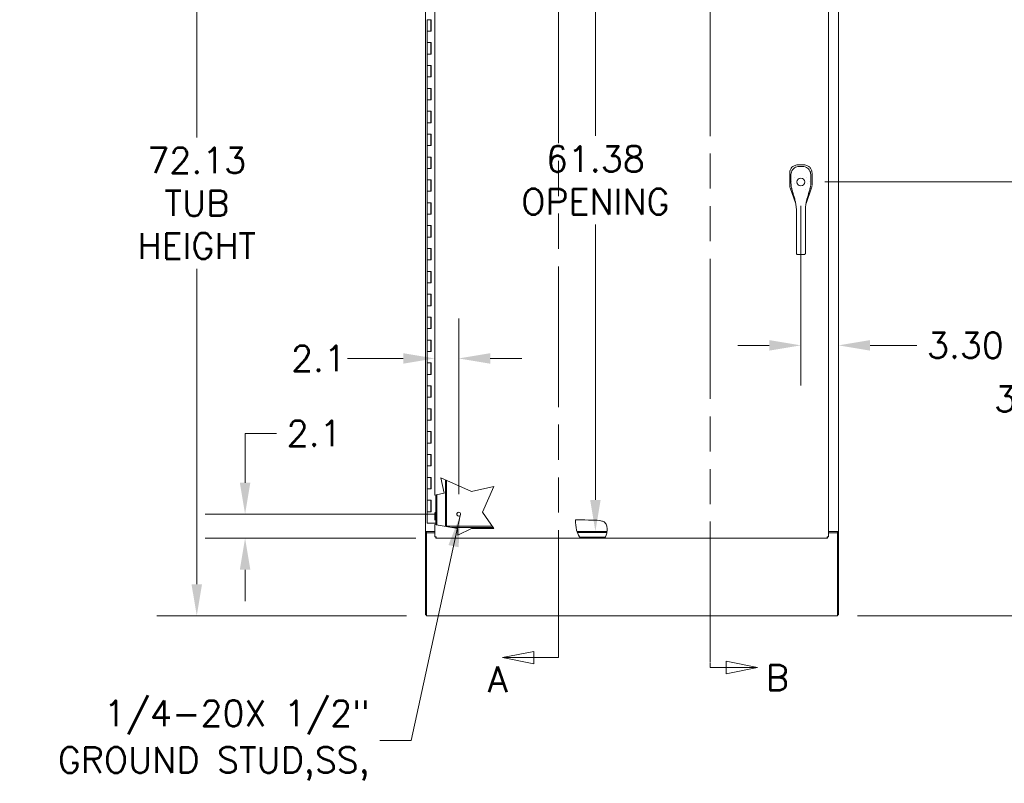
# Model space of a CAD drawing. Header units: inches. Extents: x 4 to 472, y 10 to 298.
# Tile 28 of 50: x 144 to 230, y 126 to 193. Entities that reach past the tile are written whole.
import ezdxf

# ---------------------------------------------------------------- set-up
doc = ezdxf.new("R2010")
doc.units = ezdxf.units.IN
doc.header["$LTSCALE"] = 28
doc.header["$MEASUREMENT"] = 0
doc.linetypes.add('DOUBLE_DASH_CHAIN', pattern=[1.2403, 0.6614, -0.0827, 0.1654, -0.0827, 0.1654, -0.0827])
for name, color, linetype, lineweight in [('Dimension (ANSI)', 7, 'Continuous', 5), ('Hatch (ANSI)', 7, 'Continuous', 5), ('Section Line (ANSI)', 7, 'DOUBLE_DASH_CHAIN', 5), ('Symbol (ANSI)', 7, 'Continuous', 5), ('Visible (ANSI)', 7, 'Continuous', 5)]:
    doc.layers.add(name, color=color, linetype=linetype, lineweight=lineweight)
doc.styles.add('ROMANS', font='romans.shx')
doc.dimstyles.new('Default (ANSI)', dxfattribs={"dimscale": 28, "dimtxt": 0.08, "dimasz": 0.098425, "dimexe": 0.125, "dimexo": 0.0625, "dimgap": 0.031496, "dimtad": 0, "dimtih": 1, "dimtoh": 1, "dimrnd": 1e-08, "dimzin": 0, "dimdsep": 46, "dimtxsty": 'ROMANS', "dimcen": 0.09, "dimdle": 0.393701, "dimclrd": 256, "dimclre": 256, "dimclrt": 256, "dimadec": 0, "dimazin": 0, "dimtfac": 1.25, "dimtofl": 0, "dimtmove": 0, "dimatfit": 3, "dimfxl": 0, "dimtolj": 1, "dimtzin": 0, "dimlwd": -1, "dimlwe": -1, "dimarcsym": 0})
doc.dimstyles.new('Default (ANSI)$7', dxfattribs={"dimscale": 28, "dimtxt": 0.08, "dimasz": 0.098425, "dimexe": 0.125, "dimexo": 0.0625, "dimgap": 0.031496, "dimtad": 0, "dimtih": 1, "dimtoh": 1, "dimrnd": 1e-08, "dimzin": 0, "dimdsep": 46, "dimtxsty": 'ROMANS', "dimcen": 0.09, "dimdle": 0.393701, "dimclrd": 256, "dimclre": 256, "dimclrt": 256, "dimadec": 0, "dimazin": 0, "dimtfac": 1.25, "dimtofl": 0, "dimtmove": 0, "dimatfit": 3, "dimfxl": 0, "dimtolj": 1, "dimtzin": 0, "dimlwd": -1, "dimlwe": -1, "dimarcsym": 0})

# ---------------------------------------------------------------- blocks, each defined once
blk = doc.blocks.new('2dTransSection0')
at = {"layer": 'Section Line (ANSI)', "linetype": 'Continuous'}
for p, q in [((6.7794, 7.7734), (6.6814, 7.7539)), ((6.7794, 7.7539), (6.6814, 7.7539)), ((6.6814, 7.7539), (6.7794, 7.7344)), ((6.7794, 7.7344), (6.7794, 7.7734)), ((6.8295, 7.7539), (6.7794, 7.7539)), ((6.8295, 7.7539), (6.8295, 7.738)), ((6.7525, 4.9057), (6.6545, 4.8862)), ((6.7525, 4.8667), (6.7525, 4.9057)), ((6.8295, 4.9021), (6.8295, 4.8862)), ((6.7525, 4.8862), (6.6545, 4.8862)), ((6.6545, 4.8862), (6.7525, 4.8667)), ((6.8295, 4.8862), (6.7525, 4.8862))]:
    blk.add_line(p, q, dxfattribs=at)
at = {"layer": 'Section Line (ANSI)', "linetype": 'DOUBLE_DASH_CHAIN', "ltscale": 0.023704}
blk.add_line((6.8295, 7.7539), (6.8295, 4.8862), dxfattribs=at)
at = {"layer": 'Section Line (ANSI)', "linetype": 'Continuous', "flags": 128}
for points in [[(6.7794, 7.7734), (6.6814, 7.7539)], [(6.7525, 4.9057), (6.6545, 4.8862)]]:
    blk.add_lwpolyline(points, dxfattribs=at)
at = {"layer": 'Section Line (ANSI)'}
for points in [[(6.7794, 7.7734), (6.6814, 7.7539), (6.7794, 7.7344), (6.7794, 7.7734)], [(6.7525, 4.9057), (6.6545, 4.8862), (6.7525, 4.8667), (6.7525, 4.9057)]]:
    blk.add_solid(points, dxfattribs=at)
at = {"layer": 'Section Line (ANSI)', "insert": (6.634, 7.7685), "char_height": 0.08, "attachment_point": 7, "line_spacing_factor": 2.283283, "style": 'ROMANS'}
blk.add_mtext('A', dxfattribs=at)
at = {"layer": 'Section Line (ANSI)', "insert": (6.6082, 4.7787), "char_height": 0.08, "attachment_point": 7, "style": 'ROMANS'}
blk.add_mtext('A', dxfattribs=at)
blk = doc.blocks.new('2dTransSection1')
at = {"layer": 'Section Line (ANSI)', "linetype": 'Continuous'}
for p, q in [((7.432, 7.7725), (7.334, 7.792)), ((7.334, 7.792), (7.334, 7.753)), ((7.3023, 7.7725), (7.3023, 7.7567)), ((7.3023, 7.7725), (7.334, 7.7725)), ((7.334, 7.7725), (7.432, 7.7725)), ((7.334, 7.753), (7.432, 7.7725)), ((7.3023, 4.8714), (7.3023, 4.8555)), ((7.4505, 4.8555), (7.3525, 4.875)), ((7.3525, 4.875), (7.3525, 4.836)), ((7.3023, 4.8555), (7.3525, 4.8555)), ((7.3525, 4.8555), (7.4505, 4.8555)), ((7.3525, 4.836), (7.4505, 4.8555))]:
    blk.add_line(p, q, dxfattribs=at)
at = {"layer": 'Section Line (ANSI)', "linetype": 'DOUBLE_DASH_CHAIN', "ltscale": 0.023627}
blk.add_line((7.3023, 7.7725), (7.3023, 4.8555), dxfattribs=at)
at = {"layer": 'Section Line (ANSI)', "linetype": 'Continuous', "flags": 128}
for points in [[(7.334, 7.753), (7.432, 7.7725)], [(7.3525, 4.836), (7.4505, 4.8555)]]:
    blk.add_lwpolyline(points, dxfattribs=at)
at = {"layer": 'Section Line (ANSI)'}
for points in [[(7.334, 7.753), (7.432, 7.7725), (7.334, 7.792), (7.334, 7.753)], [(7.3525, 4.836), (7.4505, 4.8555), (7.3525, 4.875), (7.3525, 4.836)]]:
    blk.add_solid(points, dxfattribs=at)
at = {"layer": 'Section Line (ANSI)', "char_height": 0.08, "attachment_point": 7, "style": 'ROMANS'}
for insert in [(7.3977, 7.7997), (7.4761, 4.7837)]:
    blk.add_mtext('B', dxfattribs=dict(at, insert=insert))
blk = doc.blocks.new('*D8')
at = {"layer": 'Defpoints', "color": 0}
for p in [(212.742, 178.387), (215.614, 140.474), (233.472, 140.474)]:
    blk.add_point(p, dxfattribs=at)
at = {"layer": 'Dimension (ANSI)'}
for p, q in [((214.492, 178.387), (236.972, 178.387)), ((233.472, 175.632), (233.472, 161.433)), ((233.472, 143.23), (233.472, 157.429)), ((217.364, 140.474), (236.972, 140.474))]:
    blk.add_line(p, q, dxfattribs=at)
for points in [[(233.012, 175.632), (233.931, 175.632), (233.472, 178.387)], [(233.012, 143.23), (233.931, 143.23), (233.472, 140.474)]]:
    blk.add_solid(points, dxfattribs=at)
at = {"layer": 'Dimension (ANSI)', "insert": (229.312, 160.551), "char_height": 2.24, "attachment_point": 1, "style": 'ROMANS'}
blk.add_mtext('\\A1;37.91', dxfattribs=at)
blk = doc.blocks.new('*D9')
at = {"layer": 'Defpoints', "color": 0}
for p in [(212.403, 178.049), (212.403, 164.108), (215.708, 147.849)]:
    blk.add_point(p, dxfattribs=at)
at = {"layer": 'Dimension (ANSI)'}
for p, q in [((212.403, 176.299), (212.403, 160.608)), ((209.647, 164.108), (206.891, 164.108)), ((218.464, 164.108), (222.553, 164.108))]:
    blk.add_line(p, q, dxfattribs=at)
for points in [[(209.647, 164.567), (209.647, 163.648), (212.403, 164.108)], [(218.464, 164.567), (218.464, 163.648), (215.708, 164.108)]]:
    blk.add_solid(points, dxfattribs=at)
at = {"layer": 'Dimension (ANSI)', "insert": (223.435, 165.228), "char_height": 2.24, "attachment_point": 1, "style": 'ROMANS'}
blk.add_mtext('\\A1;3.30', dxfattribs=at)
blk = doc.blocks.new('*D11')
at = {"layer": 'Defpoints', "color": 0}
for p in [(179.677, 212.599), (159.589, 140.474), (179.677, 140.474)]:
    blk.add_point(p, dxfattribs=at)
at = {"layer": 'Dimension (ANSI)'}
for p, q in [((177.927, 212.599), (156.089, 212.599)), ((159.589, 209.844), (159.589, 182.272)), ((159.589, 143.23), (159.589, 170.802)), ((177.927, 140.474), (156.089, 140.474))]:
    blk.add_line(p, q, dxfattribs=at)
for points in [[(159.129, 209.844), (160.048, 209.844), (159.589, 212.599)], [(159.129, 143.23), (160.048, 143.23), (159.589, 140.474)]]:
    blk.add_solid(points, dxfattribs=at)
at = {"layer": 'Dimension (ANSI)', "insert": (159.589, 176.537), "char_height": 2.24, "attachment_point": 5, "style": 'ROMANS'}
blk.add_mtext('\\A1;72.13\\PTUB\\PHEIGHT', dxfattribs=at)
blk = doc.blocks.new('*D27')
at = {"layer": 'Defpoints', "color": 0}
for p in [(182.49, 162.965), (182.49, 149.351), (180.396, 147.362)]:
    blk.add_point(p, dxfattribs=at)
at = {"layer": 'Dimension (ANSI)'}
for p, q in [((182.49, 151.101), (182.49, 166.465)), ((177.64, 162.965), (172.771, 162.965)), ((185.246, 162.965), (188.001, 162.965))]:
    blk.add_line(p, q, dxfattribs=at)
for points in [[(177.64, 163.425), (177.64, 162.506), (180.396, 162.965)], [(185.246, 163.425), (185.246, 162.506), (182.49, 162.965)]]:
    blk.add_solid(points, dxfattribs=at)
at = {"layer": 'Dimension (ANSI)', "insert": (167.836, 164.085), "char_height": 2.24, "attachment_point": 1, "style": 'ROMANS'}
blk.add_mtext('\\A1;2.1', dxfattribs=at)
blk = doc.blocks.new('*D28')
at = {"layer": 'Defpoints', "color": 0}
for p in [(182.321, 149.351), (163.813, 147.258), (180.501, 147.258)]:
    blk.add_point(p, dxfattribs=at)
at = {"layer": 'Dimension (ANSI)'}
for p, q in [((163.813, 152.107), (163.813, 156.414)), ((163.813, 156.414), (166.568, 156.414)), ((180.571, 149.351), (160.313, 149.351)), ((178.751, 147.258), (160.313, 147.258)), ((163.813, 144.502), (163.813, 141.746))]:
    blk.add_line(p, q, dxfattribs=at)
for points in [[(163.353, 152.107), (164.272, 152.107), (163.813, 149.351)], [(163.353, 144.502), (164.272, 144.502), (163.813, 147.258)]]:
    blk.add_solid(points, dxfattribs=at)
at = {"layer": 'Dimension (ANSI)', "insert": (167.45, 157.534), "char_height": 2.24, "attachment_point": 1, "style": 'ROMANS'}
blk.add_mtext('\\A1;2.1', dxfattribs=at)
blk = doc.blocks.new('*D35')
at = {"layer": 'Defpoints', "color": 0}
for p in [(194.44, 209.224), (194.44, 147.849), (194.44, 147.849)]:
    blk.add_point(p, dxfattribs=at)
at = {"layer": 'Dimension (ANSI)'}
for p, q in [((194.44, 206.469), (194.44, 182.406)), ((194.44, 150.605), (194.44, 174.668))]:
    blk.add_line(p, q, dxfattribs=at)
for points in [[(193.981, 206.469), (194.899, 206.469), (194.44, 209.224)], [(193.981, 150.605), (194.899, 150.605), (194.44, 147.849)]]:
    blk.add_solid(points, dxfattribs=at)
at = {"layer": 'Dimension (ANSI)', "insert": (194.44, 178.537), "char_height": 2.24, "attachment_point": 5, "style": 'ROMANS'}
blk.add_mtext('\\A1;61.38\\POPENING', dxfattribs=at)

msp = doc.modelspace()

# ---------------------------------------------------------------- hatches: boundary and pattern name
at = {"layer": 'Hatch (ANSI)'}
h = msp.add_hatch(dxfattribs=at)
h.set_pattern_fill('ANSI31', color=256, scale=28, style=0)
edge = h.paths.add_edge_path()
edge.add_spline(control_points=[(214.7397, 203.0407), (214.7423, 203.0404), (214.7448, 203.0401), (214.7633, 203.0377), (214.778, 203.0356), (214.8014, 203.0322), (214.8105, 203.0308), (214.8249, 203.0285), (214.8298, 203.0276), (214.833, 203.0271), (214.8334, 203.027), (214.8334, 203.027)], knot_values=[1.2581918, 1.2581918, 1.2581918, 1.2581918, 1.2786519, 1.2786519, 1.4071506, 1.4071506, 1.5168488, 1.5168488, 1.6326984, 1.6326984, 1.679395, 1.679395, 1.679395, 1.679395], degree=3, periodic=0)
edge.add_line((214.8334, 203.027), (214.8334, 201.1599))
edge.add_spline(control_points=[(214.8334, 201.1599), (214.8334, 201.1599), (214.8323, 201.1593), (214.8264, 201.1562), (214.82, 201.1528), (214.8018, 201.1434), (214.7894, 201.1372), (214.7645, 201.1253), (214.7526, 201.1198), (214.7401, 201.1142), (214.7399, 201.1141), (214.7397, 201.114)], knot_values=[2.3580895, 2.3580895, 2.3580895, 2.3580895, 2.4333918, 2.4333918, 2.5528772, 2.5528772, 2.6895092, 2.6895092, 2.7956141, 2.7956141, 2.7971194, 2.7971194, 2.7971194, 2.7971194], degree=3, periodic=0)
edge.add_line((214.7397, 201.114), (214.7397, 203.0407))
edge = h.paths.add_edge_path()
edge.add_line((195.4624, 209.7889), (192.7581, 209.7889))
edge.add_spline(control_points=[(192.7581, 209.7889), (192.7577, 209.7911), (192.7573, 209.7933), (192.7538, 209.8114), (192.7511, 209.8262), (192.7469, 209.8496), (192.7454, 209.8586), (192.7429, 209.8731), (192.7421, 209.8783), (192.7415, 209.882), (192.7414, 209.8826), (192.7414, 209.8826)], knot_values=[1.0795053, 1.0795053, 1.0795053, 1.0795053, 1.0971584, 1.0971584, 1.2265737, 1.2265737, 1.3337203, 1.3337203, 1.4479268, 1.4479268, 1.5020009, 1.5020009, 1.5020009, 1.5020009], degree=3, periodic=0)
edge.add_line((192.7414, 209.8826), (195.4504, 209.8826))
edge.add_spline(control_points=[(195.4504, 209.8826), (195.4504, 209.8826), (195.4504, 209.8826), (195.4504, 209.8823), (195.451, 209.8789), (195.4531, 209.8658), (195.4545, 209.8564), (195.4576, 209.8337), (195.4591, 209.821), (195.4612, 209.8012), (195.4618, 209.7951), (195.4624, 209.7889)], knot_values=[0.3580202, 0.3580202, 0.3580202, 0.3580202, 0.3632507, 0.3632507, 0.4878257, 0.4878257, 0.6141136, 0.6141136, 0.729558, 0.729558, 0.7788561, 0.7788561, 0.7788561, 0.7788561], degree=3, periodic=0)
edge = h.paths.add_edge_path()
edge.add_line((180.4896, 202.6666), (180.4896, 200.7761))
edge.add_spline(control_points=[(180.4896, 200.7761), (180.4842, 200.7795), (180.479, 200.7829), (180.4576, 200.7968), (180.4426, 200.8072), (180.4199, 200.8232), (180.4115, 200.8295), (180.4003, 200.8378), (180.3971, 200.8402), (180.396, 200.841), (180.3959, 200.8411), (180.3959, 200.8411)], knot_values=[1.3146192, 1.3146192, 1.3146192, 1.3146192, 1.3640871, 1.3640871, 1.5196756, 1.5196756, 1.644259, 1.644259, 1.751414, 1.751414, 1.772376, 1.772376, 1.772376, 1.772376], degree=3, periodic=0)
edge.add_line((180.3959, 200.8411), (180.3959, 202.667))
edge.add_spline(control_points=[(180.3959, 202.667), (180.3959, 202.667), (180.3992, 202.667), (180.412, 202.6669), (180.4211, 202.6669), (180.4423, 202.6668), (180.4536, 202.6668), (180.4736, 202.6667), (180.4815, 202.6667), (180.4896, 202.6666)], knot_values=[2.3278211, 2.3278211, 2.3278211, 2.3278211, 2.4546381, 2.4546381, 2.5781452, 2.5781452, 2.6831539, 2.6831539, 2.7472887, 2.7472887, 2.7472887, 2.7472887], degree=3, periodic=0)
edge = h.paths.add_edge_path()
edge.add_spline(control_points=[(195.3123, 147.3513), (195.3113, 147.3496), (195.3104, 147.3479), (195.3013, 147.332), (195.2931, 147.3186), (195.2773, 147.2936), (195.2697, 147.2823), (195.2591, 147.2668), (195.2555, 147.2619), (195.2529, 147.2582), (195.2525, 147.2576), (195.2525, 147.2576)], knot_values=[1.5343143, 1.5343143, 1.5343143, 1.5343143, 1.5493859, 1.5493859, 1.677953, 1.677953, 1.8169867, 1.8169867, 1.9305548, 1.9305548, 1.9845362, 1.9845362, 1.9845362, 1.9845362], degree=3, periodic=0)
edge.add_line((195.2525, 147.2576), (193.1477, 147.2576))
edge.add_spline(control_points=[(193.1477, 147.2576), (193.1477, 147.2576), (193.1467, 147.2589), (193.1419, 147.2648), (193.1373, 147.2705), (193.1242, 147.2874), (193.1147, 147.2997), (193.0959, 147.3252), (193.0873, 147.3372), (193.0782, 147.3502), (193.0778, 147.3507), (193.0775, 147.3513)], knot_values=[0.6162206, 0.6162206, 0.6162206, 0.6162206, 0.7010826, 0.7010826, 0.8216667, 0.8216667, 0.9759409, 0.9759409, 1.0938838, 1.0938838, 1.0992832, 1.0992832, 1.0992832, 1.0992832], degree=3, periodic=0)
edge.add_line((193.0775, 147.3513), (195.3123, 147.3513))

# ---------------------------------------------------------------- linework, layer by layer
at = {"layer": 'Visible (ANSI)'}
for p, q in [((179.5829, 147.8495), (179.5829, 209.2245)), ((215.7079, 209.2245), (215.7079, 147.8495)), ((180.3959, 151.0118), (180.3959, 200.8411)), ((214.8334, 201.1599), (214.8334, 147.3624)), ((179.7372, 192.57), (179.9168, 192.57)), ((179.7372, 191.57), (179.7372, 192.57)), ((179.9168, 192.57), (179.7372, 192.57)), ((179.9168, 192.57), (180.0961, 192.57)), ((180.0672, 191.57), (180.0672, 192.57)), ((180.0895, 191.57), (180.0895, 192.57)), ((180.0961, 192.57), (180.0961, 191.57)), ((179.9168, 191.57), (179.7372, 191.57)), ((179.7372, 191.57), (179.9168, 191.57)), ((179.7372, 190.57), (179.7372, 191.57)), ((180.0961, 191.57), (179.9168, 191.57)), ((179.7372, 190.57), (179.9168, 190.57)), ((179.7372, 189.57), (179.7372, 190.57)), ((179.9168, 190.57), (179.7372, 190.57)), ((179.9168, 190.57), (180.0961, 190.57)), ((180.0672, 189.57), (180.0672, 190.57)), ((180.0895, 189.57), (180.0895, 190.57)), ((180.0961, 190.57), (180.0961, 189.57)), ((179.9168, 189.57), (179.7372, 189.57)), ((179.7372, 189.57), (179.9168, 189.57)), ((179.7372, 188.57), (179.7372, 189.57)), ((180.0961, 189.57), (179.9168, 189.57)), ((179.7372, 188.57), (179.9168, 188.57)), ((179.7372, 187.57), (179.7372, 188.57)), ((179.9168, 188.57), (179.7372, 188.57)), ((179.9168, 188.57), (180.0961, 188.57)), ((180.0672, 187.57), (180.0672, 188.57)), ((180.0895, 187.57), (180.0895, 188.57)), ((180.0961, 188.57), (180.0961, 187.57)), ((179.9168, 187.57), (179.7372, 187.57)), ((179.7372, 187.57), (179.9168, 187.57)), ((179.7372, 186.57), (179.7372, 187.57)), ((180.0961, 187.57), (179.9168, 187.57)), ((179.7372, 186.57), (179.9168, 186.57)), ((179.7372, 185.57), (179.7372, 186.57)), ((179.9168, 186.57), (179.7372, 186.57)), ((179.9168, 186.57), (180.0961, 186.57)), ((180.0672, 185.57), (180.0672, 186.57)), ((180.0895, 185.57), (180.0895, 186.57)), ((180.0961, 186.57), (180.0961, 185.57)), ((179.9168, 185.57), (179.7372, 185.57)), ((179.7372, 185.57), (179.9168, 185.57)), ((179.7372, 184.57), (179.7372, 185.57)), ((180.0961, 185.57), (179.9168, 185.57)), ((179.7372, 184.57), (179.9168, 184.57)), ((179.7372, 183.57), (179.7372, 184.57)), ((179.9168, 184.57), (179.7372, 184.57)), ((179.9168, 184.57), (180.0961, 184.57)), ((180.0672, 183.57), (180.0672, 184.57)), ((180.0895, 183.57), (180.0895, 184.57)), ((180.0961, 184.57), (180.0961, 183.57)), ((179.9168, 183.57), (179.7372, 183.57)), ((179.7372, 183.57), (179.9168, 183.57)), ((179.7372, 182.57), (179.7372, 183.57)), ((180.0961, 183.57), (179.9168, 183.57)), ((179.7372, 182.57), (179.9168, 182.57)), ((179.7372, 181.57), (179.7372, 182.57)), ((179.9168, 182.57), (179.7372, 182.57)), ((179.9168, 182.57), (180.0961, 182.57)), ((180.0672, 181.57), (180.0672, 182.57)), ((180.0895, 181.57), (180.0895, 182.57)), ((180.0961, 182.57), (180.0961, 181.57)), ((179.9168, 181.57), (179.7372, 181.57)), ((179.7372, 181.57), (179.9168, 181.57)), ((179.7372, 180.57), (179.7372, 181.57)), ((180.0961, 181.57), (179.9168, 181.57)), ((179.7372, 180.57), (179.9168, 180.57)), ((179.7372, 179.57), (179.7372, 180.57)), ((179.9168, 180.57), (179.7372, 180.57)), ((179.9168, 180.57), (180.0961, 180.57)), ((180.0672, 179.57), (180.0672, 180.57)), ((180.0895, 179.57), (180.0895, 180.57)), ((180.0961, 180.57), (180.0961, 179.57)), ((179.9168, 179.57), (179.7372, 179.57)), ((179.7372, 179.57), (179.9168, 179.57)), ((179.7372, 178.57), (179.7372, 179.57)), ((180.0961, 179.57), (179.9168, 179.57)), ((211.4268, 179.1856), (211.4268, 179.1777)), ((211.4268, 179.1777), (211.4268, 178.1137)), ((212.1247, 179.8756), (212.1168, 179.8756)), ((212.6817, 179.8756), (212.1247, 179.8756)), ((212.6896, 179.8756), (212.6817, 179.8756)), ((213.3796, 179.1777), (213.3796, 179.1856)), ((213.3796, 178.1137), (213.3796, 179.1777)), ((179.7372, 178.57), (179.9168, 178.57)), ((179.7372, 177.57), (179.7372, 178.57)), ((179.9168, 178.57), (179.7372, 178.57)), ((179.9168, 178.57), (180.0961, 178.57)), ((180.0672, 177.57), (180.0672, 178.57)), ((180.0895, 177.57), (180.0895, 178.57)), ((180.0961, 178.57), (180.0961, 177.57)), ((211.6098, 178.4076), (211.6098, 178.4076)), ((179.9168, 177.57), (179.7372, 177.57)), ((179.7372, 177.57), (179.9168, 177.57)), ((179.7372, 176.57), (179.7372, 177.57)), ((180.0961, 177.57), (179.9168, 177.57)), ((211.466, 177.8831), (211.9561, 176.4827)), ((212.86, 176.5104), (213.3404, 177.8831)), ((179.7372, 176.57), (179.9168, 176.57)), ((179.7372, 175.57), (179.7372, 176.57)), ((179.9168, 176.57), (179.7372, 176.57)), ((179.9168, 176.57), (180.0961, 176.57)), ((180.0672, 175.57), (180.0672, 176.57)), ((180.0895, 175.57), (180.0895, 176.57)), ((180.0961, 176.57), (180.0961, 175.57)), ((211.9565, 176.4817), (211.9565, 176.4817)), ((212.8596, 176.5094), (212.8596, 176.5094)), ((212.0138, 175.0405), (212.0126, 175.9665)), ((212.8012, 175.0415), (212.8, 175.9675)), ((179.9168, 175.57), (179.7372, 175.57)), ((179.7372, 175.57), (179.9168, 175.57)), ((179.7372, 174.57), (179.7372, 175.57)), ((180.0961, 175.57), (179.9168, 175.57)), ((212.0138, 175.0405), (212.0163, 173.072)), ((212.8012, 175.0415), (212.8037, 173.073)), ((179.7372, 174.57), (179.9168, 174.57)), ((179.7372, 173.57), (179.7372, 174.57)), ((179.9168, 174.57), (179.7372, 174.57)), ((179.9168, 174.57), (180.0961, 174.57)), ((180.0672, 173.57), (180.0672, 174.57)), ((180.0895, 173.57), (180.0895, 174.57)), ((180.0961, 174.57), (180.0961, 173.57)), ((179.9168, 173.57), (179.7372, 173.57)), ((179.7372, 173.57), (179.9168, 173.57)), ((179.7372, 172.57), (179.7372, 173.57)), ((180.0961, 173.57), (179.9168, 173.57)), ((212.0174, 172.2196), (212.0163, 173.072)), ((212.8048, 172.2206), (212.8037, 173.073)), ((179.7372, 172.57), (179.9168, 172.57)), ((179.7372, 171.57), (179.7372, 172.57)), ((179.9168, 172.57), (179.7372, 172.57)), ((179.9168, 172.57), (180.0961, 172.57)), ((180.0672, 171.57), (180.0672, 172.57)), ((180.0895, 171.57), (180.0895, 172.57)), ((180.0961, 172.57), (180.0961, 171.57)), ((212.0174, 172.2196), (212.0174, 172.1605)), ((212.8048, 172.2206), (212.8048, 172.1615)), ((179.9168, 171.57), (179.7372, 171.57)), ((179.7372, 171.57), (179.9168, 171.57)), ((179.7372, 170.57), (179.7372, 171.57)), ((180.0961, 171.57), (179.9168, 171.57)), ((212.1357, 172.0478), (212.6869, 172.0485)), ((179.7372, 170.57), (179.9168, 170.57)), ((179.7372, 169.57), (179.7372, 170.57)), ((179.9168, 170.57), (179.7372, 170.57)), ((179.9168, 170.57), (180.0961, 170.57)), ((180.0672, 169.57), (180.0672, 170.57)), ((180.0895, 169.57), (180.0895, 170.57)), ((180.0961, 170.57), (180.0961, 169.57)), ((179.9168, 169.57), (179.7372, 169.57)), ((179.7372, 169.57), (179.9168, 169.57)), ((179.7372, 168.57), (179.7372, 169.57)), ((180.0961, 169.57), (179.9168, 169.57)), ((179.7372, 168.57), (179.9168, 168.57)), ((179.7372, 167.57), (179.7372, 168.57)), ((179.9168, 168.57), (179.7372, 168.57)), ((179.9168, 168.57), (180.0961, 168.57)), ((180.0672, 167.57), (180.0672, 168.57)), ((180.0895, 167.57), (180.0895, 168.57)), ((180.0961, 168.57), (180.0961, 167.57)), ((179.9168, 167.57), (179.7372, 167.57)), ((179.7372, 167.57), (179.9168, 167.57)), ((179.7372, 166.57), (179.7372, 167.57)), ((180.0961, 167.57), (179.9168, 167.57)), ((179.7372, 166.57), (179.9168, 166.57)), ((179.7372, 165.57), (179.7372, 166.57)), ((179.9168, 166.57), (179.7372, 166.57)), ((179.9168, 166.57), (180.0961, 166.57)), ((180.0672, 165.57), (180.0672, 166.57)), ((180.0895, 165.57), (180.0895, 166.57)), ((180.0961, 166.57), (180.0961, 165.57)), ((179.9168, 165.57), (179.7372, 165.57)), ((179.7372, 165.57), (179.9168, 165.57)), ((179.7372, 164.57), (179.7372, 165.57)), ((180.0961, 165.57), (179.9168, 165.57)), ((179.7372, 164.57), (179.9168, 164.57)), ((179.7372, 163.57), (179.7372, 164.57)), ((179.9168, 164.57), (179.7372, 164.57)), ((179.9168, 164.57), (180.0961, 164.57)), ((180.0672, 163.57), (180.0672, 164.57)), ((180.0895, 163.57), (180.0895, 164.57)), ((180.0961, 164.57), (180.0961, 163.57)), ((179.9168, 163.57), (179.7372, 163.57)), ((179.7372, 163.57), (179.9168, 163.57)), ((179.7372, 162.57), (179.7372, 163.57)), ((180.0961, 163.57), (179.9168, 163.57)), ((179.7372, 162.57), (179.9168, 162.57)), ((179.7372, 161.57), (179.7372, 162.57)), ((179.9168, 162.57), (179.7372, 162.57)), ((179.9168, 162.57), (180.0961, 162.57)), ((180.0672, 161.57), (180.0672, 162.57)), ((180.0895, 161.57), (180.0895, 162.57)), ((180.0961, 162.57), (180.0961, 161.57)), ((179.9168, 161.57), (179.7372, 161.57)), ((179.7372, 161.57), (179.9168, 161.57)), ((179.7372, 160.57), (179.7372, 161.57)), ((180.0961, 161.57), (179.9168, 161.57)), ((179.7372, 160.57), (179.9168, 160.57)), ((179.7372, 159.57), (179.7372, 160.57)), ((179.9168, 160.57), (179.7372, 160.57)), ((179.9168, 160.57), (180.0961, 160.57)), ((180.0672, 159.57), (180.0672, 160.57)), ((180.0895, 159.57), (180.0895, 160.57)), ((180.0961, 160.57), (180.0961, 159.57)), ((179.9168, 159.57), (179.7372, 159.57)), ((179.7372, 159.57), (179.9168, 159.57)), ((179.7372, 158.57), (179.7372, 159.57)), ((180.0961, 159.57), (179.9168, 159.57)), ((179.7372, 158.57), (179.9168, 158.57)), ((179.7372, 157.57), (179.7372, 158.57)), ((179.9168, 158.57), (179.7372, 158.57)), ((179.9168, 158.57), (180.0961, 158.57)), ((180.0672, 157.57), (180.0672, 158.57)), ((180.0895, 157.57), (180.0895, 158.57)), ((180.0961, 158.57), (180.0961, 157.57)), ((179.9168, 157.57), (179.7372, 157.57)), ((179.7372, 157.57), (179.9168, 157.57)), ((179.7372, 156.57), (179.7372, 157.57)), ((180.0961, 157.57), (179.9168, 157.57)), ((179.7372, 156.57), (179.9168, 156.57)), ((179.7372, 155.57), (179.7372, 156.57)), ((179.9168, 156.57), (179.7372, 156.57)), ((179.9168, 156.57), (180.0961, 156.57)), ((180.0672, 155.57), (180.0672, 156.57)), ((180.0895, 155.57), (180.0895, 156.57)), ((180.0961, 156.57), (180.0961, 155.57)), ((179.9168, 155.57), (179.7372, 155.57)), ((179.7372, 155.57), (179.9168, 155.57)), ((179.7372, 154.57), (179.7372, 155.57)), ((180.0961, 155.57), (179.9168, 155.57)), ((179.7372, 154.57), (179.9168, 154.57)), ((179.7372, 153.57), (179.7372, 154.57)), ((179.9168, 154.57), (179.7372, 154.57)), ((179.9168, 154.57), (180.0961, 154.57)), ((180.0672, 153.57), (180.0672, 154.57)), ((180.0895, 153.57), (180.0895, 154.57)), ((180.0961, 154.57), (180.0961, 153.57)), ((179.9168, 153.57), (179.7372, 153.57)), ((179.7372, 153.57), (179.9168, 153.57)), ((179.7372, 152.57), (179.7372, 153.57)), ((180.0961, 153.57), (179.9168, 153.57)), ((179.7372, 152.57), (179.9168, 152.57)), ((179.7372, 151.57), (179.7372, 152.57)), ((179.9168, 152.57), (179.7372, 152.57)), ((179.9168, 152.57), (180.0961, 152.57)), ((180.0672, 151.57), (180.0672, 152.57)), ((180.0895, 151.57), (180.0895, 152.57)), ((180.0961, 152.57), (180.0961, 151.57)), ((181.2055, 151.1885), (180.9152, 152.5194)), ((180.9152, 152.5194), (183.6012, 151.3337)), ((179.9168, 151.57), (179.7372, 151.57)), ((179.7372, 151.57), (179.9168, 151.57)), ((179.7372, 150.57), (179.7372, 151.57)), ((180.0961, 151.57), (179.9168, 151.57)), ((181.3335, 152.3348), (181.3335, 148.3202)), ((181.4323, 152.2911), (181.4323, 148.3202)), ((183.6012, 151.3337), (185.5651, 151.7622)), ((185.5651, 151.7622), (184.5832, 149.5377)), ((180.5209, 151.0391), (180.3959, 151.0118)), ((180.4844, 151.0311), (180.4844, 148.4296)), ((180.5209, 151.0391), (181.2055, 151.1885)), ((180.5835, 151.0527), (180.5835, 148.4135)), ((179.7372, 150.57), (179.9168, 150.57)), ((179.7372, 149.57), (179.7372, 150.57)), ((179.9168, 150.57), (179.7372, 150.57)), ((179.9168, 150.57), (180.0961, 150.57)), ((180.0672, 149.57), (180.0672, 150.57)), ((180.0895, 149.57), (180.0895, 150.57)), ((180.0961, 150.57), (180.0961, 149.57)), ((179.9168, 149.57), (179.7372, 149.57)), ((179.7372, 149.57), (179.9168, 149.57)), ((179.7372, 148.57), (179.7372, 149.57)), ((180.0961, 149.57), (179.9168, 149.57)), ((180.3959, 148.8319), (180.3959, 149.4903)), ((180.3959, 149.4903), (180.4826, 149.3646)), ((180.4826, 149.3646), (180.3959, 148.8319)), ((184.5832, 149.5377), (185.5651, 148.1152)), ((179.9168, 148.57), (179.7372, 148.57)), ((179.9168, 148.57), (180.4243, 148.57)), ((180.3959, 147.3624), (180.3959, 148.444)), ((180.3959, 148.444), (180.5209, 148.4237)), ((180.4243, 148.57), (180.4844, 148.57)), ((182.4155, 148.1152), (180.5209, 148.4237)), ((181.4585, 148.294), (185.4417, 148.294)), ((181.9244, 148.1952), (185.5099, 148.1952)), ((183.6012, 148.1152), (182.4155, 147.5103)), ((182.4155, 147.5103), (182.4155, 148.1152)), ((185.5651, 148.1152), (183.6012, 148.1152)), ((179.5829, 147.8495), (179.7078, 147.8495)), ((179.5829, 147.8493), (179.5829, 147.8495)), ((179.6766, 147.8493), (179.5829, 147.8493)), ((179.5829, 147.8493), (179.5829, 140.5682)), ((179.6766, 147.8495), (179.6766, 147.8493)), ((179.6766, 147.8493), (179.6766, 147.7245)), ((180.3959, 147.7245), (179.6766, 147.7245)), ((179.6766, 140.5994), (179.6766, 147.7245)), ((180.3959, 147.8495), (179.7078, 147.8495)), ((180.4896, 147.3624), (180.3959, 147.3624)), ((180.5006, 147.3513), (180.5006, 147.2576)), ((193.1477, 147.2576), (180.5006, 147.2576)), ((195.4592, 147.8495), (192.8359, 147.8495)), ((195.4469, 147.7558), (192.8686, 147.7558)), ((193.0775, 147.3513), (195.3123, 147.3513)), ((195.2525, 147.2576), (193.1477, 147.2576)), ((214.7287, 147.2576), (195.2525, 147.2576)), ((214.7287, 147.3513), (214.7287, 147.2576)), ((214.7397, 147.3624), (214.8334, 147.3624)), ((215.5829, 147.8495), (214.8334, 147.8495)), ((215.6142, 147.7245), (214.8334, 147.7245)), ((215.5829, 147.8495), (215.7079, 147.8495)), ((215.6142, 147.8493), (215.6142, 147.8495)), ((215.7079, 147.8493), (215.6142, 147.8493)), ((215.6142, 147.8493), (215.6142, 147.7245)), ((215.6142, 147.7245), (215.6142, 140.5994)), ((215.7079, 147.8495), (215.7079, 147.8493)), ((215.7079, 147.8493), (215.7079, 140.5682)), ((179.6766, 140.5682), (179.5829, 140.5682)), ((179.6766, 140.5994), (179.6766, 140.4745)), ((215.6142, 140.4745), (179.6766, 140.4745)), ((215.6142, 140.4745), (215.6142, 140.5994)), ((215.7079, 140.5682), (215.6142, 140.5682))]:
    msp.add_line(p, q, dxfattribs=at)
for centre, radius in [((212.4032, 178.3874), 0.3385), ((182.4896, 149.3513), 0.1685)]:
    msp.add_circle(centre, radius, dxfattribs=at)
for centre, radius, start, end in [((212.4032, 178.3874), 0.5984, 191.016284, 191.016557), ((212.4032, 178.3874), 0.6693, 142.588269, 142.607828), ((212.4032, 178.3874), 0.6693, 37.537874, 37.54724), ((212.4032, 178.3874), 0.5984, 349.129382, 349.129652), ((212.4032, 178.3874), 0.7874, 302.323693, 302.337775), ((181.4585, 148.3202), 0.125, 180, 193.584638), ((181.4585, 148.3202), 0.0261, 180, 270)]:
    msp.add_arc(centre, radius, start, end, dxfattribs=at)
for points, knots in [([(212.1168, 179.8756), (212.0703, 179.8756), (212.0236, 179.871), (211.9222, 179.8506), (211.8683, 179.8327), (211.7468, 179.775), (211.6828, 179.7299), (211.5726, 179.6197), (211.5275, 179.5558), (211.4697, 179.4342), (211.4519, 179.3803), (211.4314, 179.2789), (211.4268, 179.2321), (211.4268, 179.1856)], [-2.7434722, -2.7434722, -2.7434722, -2.7434722, -2.3881903, -2.3881903, -1.9605506, -1.9605506, -1.3719512, -1.3719512, -0.783309, -0.783309, -0.3554091, -0.3554091, 0, 0, 0, 0]), ([(211.539, 179.0314), (211.5388, 179.1083), (211.5513, 179.1861), (211.5995, 179.3314), (211.6357, 179.4008), (211.7268, 179.5224), (211.7826, 179.5763), (211.9065, 179.662), (211.976, 179.6952), (212.1112, 179.7346), (212.1776, 179.7442), (212.2433, 179.7442)], [0, 0, 0, 0, 0.5854788, 0.5854788, 1.1667456, 1.1667456, 1.7431375, 1.7431375, 2.3149918, 2.3149918, 2.8160817, 2.8160817, 2.8160817, 2.8160817]), ([(212.5596, 179.7446), (212.6383, 179.7447), (212.7181, 179.7312), (212.8624, 179.6806), (212.9293, 179.6443), (213.0474, 179.5536), (213.1, 179.4978), (213.1843, 179.3739), (213.217, 179.3042), (213.2563, 179.1678), (213.2658, 179.1004), (213.2658, 179.0336)], [0, 0, 0, 0, 0.5995387, 0.5995387, 1.1651217, 1.1651217, 1.7348351, 1.7348351, 2.3072779, 2.3072779, 2.8160555, 2.8160555, 2.8160555, 2.8160555]), ([(213.3796, 179.1856), (213.3796, 179.2322), (213.375, 179.2792), (213.3545, 179.3803), (213.3368, 179.4339), (213.2792, 179.5552), (213.2339, 179.6196), (213.1234, 179.7301), (213.059, 179.7753), (212.9376, 179.8329), (212.8837, 179.8507), (212.7824, 179.8711), (212.7359, 179.8756), (212.6896, 179.8756)], [-2.7442933, -2.7442933, -2.7442933, -2.7442933, -2.3887586, -2.3887586, -1.963257, -1.963257, -1.3723693, -1.3723693, -0.7818527, -0.7818527, -0.3539618, -0.3539618, 0, 0, 0, 0]), ([(211.4268, 178.1123), (211.4268, 178.0736), (211.4301, 178.035), (211.4431, 177.9585), (211.4528, 177.9209), (211.4656, 177.8844)], [-0.58964336, -0.58964336, -0.58964336, -0.58964336, -0.29484392, -0.29484392, 0, 0, 0, 0]), ([(211.7243, 177.3777), (211.7026, 177.4488), (211.6833, 177.5176), (211.6499, 177.6418), (211.6352, 177.6987), (211.6103, 177.7946), (211.5996, 177.8347), (211.5913, 177.8638), (211.5897, 177.8689), (211.5885, 177.8728), (211.5883, 177.8735), (211.5883, 177.8735)], [0, 0, 0, 0, 0.5917739, 0.5917739, 1.1937963, 1.1937963, 1.8265862, 1.8265862, 2.0260379, 2.0260379, 2.1207393, 2.1207393, 2.1207393, 2.1207393]), ([(211.9136, 176.7074), (211.8884, 176.8426), (211.8478, 176.9795), (211.7789, 177.2025), (211.7509, 177.2903), (211.7243, 177.3777)], [0, 0, 0, 0, 1.1229236, 1.1229236, 1.8574127, 1.8574127, 1.8574127, 1.8574127]), ([(213.2195, 177.8756), (213.2195, 177.8756), (213.2192, 177.8749), (213.2177, 177.87), (213.2155, 177.8625), (213.2084, 177.837), (213.2026, 177.8156), (213.1868, 177.7549), (213.1757, 177.7112), (213.1479, 177.6039), (213.1302, 177.5365), (213.1019, 177.4371), (213.0935, 177.4085), (213.0847, 177.3794)], [0.1131255, 0.1131255, 0.1131255, 0.1131255, 0.2109938, 0.2109938, 0.4652601, 0.4652601, 0.8462628, 0.8462628, 1.3727672, 1.3727672, 1.9948556, 1.9948556, 2.2367821, 2.2367821, 2.2367821, 2.2367821]), ([(213.3408, 177.8844), (213.3536, 177.9209), (213.3633, 177.9585), (213.3763, 178.035), (213.3796, 178.0736), (213.3796, 178.1123)], [-0.58964336, -0.58964336, -0.58964336, -0.58964336, -0.29484392, -0.29484392, 0, 0, 0, 0]), ([(212.0126, 175.9665), (212.0124, 176.0707), (212.0036, 176.1752), (211.9728, 176.4021), (211.9483, 176.5245), (211.9213, 176.6662), (211.9174, 176.6868), (211.9136, 176.7074)], [0, 0, 0, 0, 0.793652, 0.793652, 1.7868631, 1.7868631, 1.9562647, 1.9562647, 1.9562647, 1.9562647]), ([(212.8971, 176.7087), (212.8756, 176.5911), (212.8515, 176.4729), (212.8134, 176.2273), (212.7998, 176.0973), (212.8, 175.9675)], [0, 0, 0, 0, 0.9661617, 0.9661617, 1.9551183, 1.9551183, 1.9551183, 1.9551183]), ([(212.1357, 172.0478), (212.1228, 172.0478), (212.1098, 172.0499), (212.0853, 172.0577), (212.0736, 172.0637), (212.0532, 172.0788), (212.0442, 172.088), (212.0301, 172.1083), (212.0248, 172.1197), (212.0189, 172.1406), (212.0175, 172.1502), (212.0174, 172.1597)], [0, 0, 0, 0, 0.09792039, 0.09792039, 0.19639479, 0.19639479, 0.29228368, 0.29228368, 0.38675132, 0.38675132, 0.45999708, 0.45999708, 0.45999708, 0.45999708]), ([(212.8048, 172.1615), (212.8048, 172.1499), (212.8029, 172.1382), (212.7956, 172.1162), (212.7901, 172.1055), (212.7761, 172.0866), (212.7674, 172.0781), (212.7477, 172.064), (212.7364, 172.0583), (212.7125, 172.0506), (212.6996, 172.0486), (212.6869, 172.0485)], [0, 0, 0, 0, 0.08929566, 0.08929566, 0.17932502, 0.17932502, 0.27047307, 0.27047307, 0.36515742, 0.36515742, 0.46216523, 0.46216523, 0.46216523, 0.46216523]), ([(192.6958, 148.8476), (193.9209, 148.8476), (194.5537, 148.8476), (195.0346, 148.7512), (195.1261, 148.7187), (195.2517, 148.6416), (195.2963, 148.601), (195.3708, 148.4985), (195.3981, 148.4398), (195.4499, 148.2814), (195.464, 148.173), (195.4712, 147.9495), (195.4608, 147.8212), (195.4086, 147.5576), (195.3661, 147.4543), (195.3291, 147.3826)], [0, 0, 0, 0, 9.3352635, 9.3352635, 12.4505975, 12.4505975, 14.7815358, 14.7815358, 17.1368339, 17.1368339, 20.9617656, 20.9617656, 25.453311, 25.453311, 30.9127232, 30.9127232, 30.9127232, 30.9127232]), ([(193.0563, 147.3826), (192.9406, 147.558), (192.8592, 147.7545), (192.7249, 148.2443), (192.6958, 148.5501), (192.6958, 148.8476)], [0.0602015, 0.0602015, 0.0602015, 0.0602015, 1.6620708, 1.6620708, 3.9227292, 3.9227292, 3.9227292, 3.9227292]), ([(180.5209, 147.3826), (180.4772, 147.3781), (180.4343, 147.3736), (180.4125, 147.3691), (180.4017, 147.3668), (180.3959, 147.3646), (180.3959, 147.3624)], [0, 0, 0, 0, 1.04908, 1.04908, 1.04908, 1.5707963, 1.5707963, 1.5707963, 1.5707963]), ([(180.5209, 147.3826), (180.5054, 147.3762), (180.4911, 147.3698), (180.4897, 147.3635), (180.4896, 147.3631), (180.4896, 147.3627), (180.4896, 147.3624)], [0, 0, 0, 0, 1.4834748, 1.4834748, 1.4834748, 1.5707963, 1.5707963, 1.5707963, 1.5707963]), ([(180.5006, 147.2576), (180.5051, 147.2576), (180.5096, 147.2824), (180.5141, 147.3203), (180.5164, 147.3391), (180.5186, 147.3608), (180.5209, 147.3826)], [0, 0, 0, 0, 1.04908, 1.04908, 1.04908, 1.5707963, 1.5707963, 1.5707963, 1.5707963]), ([(180.5209, 147.3826), (180.5145, 147.3671), (180.5081, 147.3528), (180.5018, 147.3514), (180.5014, 147.3514), (180.501, 147.3513), (180.5006, 147.3513)], [0, 0, 0, 0, 1.4834748, 1.4834748, 1.4834748, 1.5707963, 1.5707963, 1.5707963, 1.5707963]), ([(193.1477, 147.2576), (193.1477, 147.2576), (193.1467, 147.2589), (193.1419, 147.2648), (193.1373, 147.2705), (193.1242, 147.2874), (193.1147, 147.2997), (193.0959, 147.3252), (193.0873, 147.3372), (193.0741, 147.3561), (193.0696, 147.3628), (193.0621, 147.3738), (193.0592, 147.3782), (193.0563, 147.3826)], [0.61622058, 0.61622058, 0.61622058, 0.61622058, 0.70108265, 0.70108265, 0.82166674, 0.82166674, 0.97594095, 0.97594095, 1.09388384, 1.09388384, 1.15566212, 1.15566212, 1.19553032, 1.19553032, 1.19553032, 1.19553032]), ([(195.3291, 147.3826), (195.3227, 147.3702), (195.3161, 147.358), (195.3013, 147.332), (195.2931, 147.3186), (195.2773, 147.2936), (195.2697, 147.2823), (195.2591, 147.2668), (195.2555, 147.2619), (195.2529, 147.2582), (195.2525, 147.2576), (195.2525, 147.2576)], [1.44379688, 1.44379688, 1.44379688, 1.44379688, 1.54938593, 1.54938593, 1.67795301, 1.67795301, 1.81698673, 1.81698673, 1.93055483, 1.93055483, 1.98453622, 1.98453622, 1.98453622, 1.98453622]), ([(214.7085, 147.3826), (214.7148, 147.3671), (214.7212, 147.3528), (214.7275, 147.3514), (214.7279, 147.3514), (214.7283, 147.3513), (214.7287, 147.3513)], [0, 0, 0, 0, 1.4834748, 1.4834748, 1.4834748, 1.5707963, 1.5707963, 1.5707963, 1.5707963]), ([(214.7085, 147.3826), (214.7129, 147.3389), (214.7174, 147.296), (214.7219, 147.2742), (214.7242, 147.2634), (214.7264, 147.2576), (214.7287, 147.2576)], [0, 0, 0, 0, 1.04908, 1.04908, 1.04908, 1.5707963, 1.5707963, 1.5707963, 1.5707963]), ([(214.8334, 147.3624), (214.8334, 147.3669), (214.8086, 147.3714), (214.7707, 147.3759), (214.7519, 147.3781), (214.7302, 147.3803), (214.7085, 147.3826)], [0, 0, 0, 0, 1.04908, 1.04908, 1.04908, 1.5707963, 1.5707963, 1.5707963, 1.5707963]), ([(214.7085, 147.3826), (214.7239, 147.3762), (214.7382, 147.3698), (214.7396, 147.3635), (214.7397, 147.3631), (214.7397, 147.3627), (214.7397, 147.3624)], [0, 0, 0, 0, 1.4834748, 1.4834748, 1.4834748, 1.5707963, 1.5707963, 1.5707963, 1.5707963])]:
    msp.add_open_spline(points, degree=3, knots=knots, dxfattribs=at)
for points in [[(212.2433, 179.7442), (212.3488, 179.7444), (212.4542, 179.7445), (212.5596, 179.7446)], [(211.544, 178.1277), (211.5412, 178.4289), (211.5396, 178.7302), (211.539, 179.0314)], [(213.1965, 178.4096), (213.1965, 178.4096), (213.1965, 178.4096), (213.1965, 178.4096)], [(213.2658, 179.0336), (213.2659, 178.7324), (213.2651, 178.4311), (213.2631, 178.1299)], [(211.4268, 178.1123), (211.4268, 178.1128), (211.4268, 178.1132), (211.4268, 178.1137)], [(211.466, 177.8831), (211.4659, 177.8835), (211.4657, 177.8839), (211.4656, 177.8844)], [(211.5893, 177.8704), (211.5603, 177.9525), (211.5448, 178.0406), (211.544, 178.1277)], [(211.567, 178.0378), (211.567, 178.0378), (211.567, 178.0378), (211.567, 178.0378)], [(211.6404, 177.721), (211.6404, 177.721), (211.6404, 177.721), (211.6404, 177.721)], [(213.0847, 177.3794), (213.0179, 177.1583), (212.9381, 176.9323), (212.8971, 176.7087)], [(213.2601, 178.0671), (213.2544, 178.0008), (213.2403, 177.9349), (213.2184, 177.8724)], [(213.24, 178.0386), (213.24, 178.0386), (213.24, 178.0386), (213.24, 178.0386)], [(213.3408, 177.8844), (213.3407, 177.8839), (213.3405, 177.8835), (213.3404, 177.8831)], [(213.3796, 178.1137), (213.3796, 178.1132), (213.3796, 178.1128), (213.3796, 178.1123)]]:
    msp.add_open_spline(points, degree=3, dxfattribs=at)

# ---------------------------------------------------------------- block references
at = {"layer": 'Section Line (ANSI)', "xscale": 28, "yscale": 28, "zscale": 28}
for name in ['2dTransSection1', '2dTransSection0']:
    msp.add_blockref(name, (0, 0), dxfattribs=at)

# ---------------------------------------------------------------- texts
at = {"layer": 'Symbol (ANSI)', "insert": (174.7001, 129.5766), "char_height": 2.24, "width": 33.816486, "attachment_point": 6, "line_spacing_factor": 1.093904, "style": 'ROMANS'}
msp.add_mtext('{\\fRomanS|b0|i0;\\H2.2400;1/4-20X 1/2"\\PGROUND STUD,SS,\\fromans|b0|i0;\\H2.2400; }', dxfattribs=at)

# ---------------------------------------------------------------- dimensions: what is measured, and where the dimension line sits
at = {"layer": 'Dimension (ANSI)'}
for base, p1, p2, text, override, picture, middle in [((159.5886251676, 140.4744916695), (179.6765962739, 212.5994916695), (179.6765962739, 140.4744916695), '<>\\PTUB\\PHEIGHT', {"dimdec": 2, "dimtp": 0, "dimtm": 0, "dimtdec": 2, "dimatfit": 1}, '*D11', (159.5886251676, 176.5369916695)), ((194.4399390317, 147.8494916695), (194.4399390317, 209.2244916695), (194.4399390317, 147.8494916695), '<>\\POPENING', {"dimdec": 2, "dimse1": 1, "dimse2": 1, "dimtp": 0, "dimtm": 0, "dimtdec": 2, "dimatfit": 1}, '*D35', (194.4399390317, 178.5369916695))]:
    dim = msp.add_linear_dim(base=base, p1=p1, p2=p2, angle=90, text=text, dimstyle='Default (ANSI)', override=override, dxfattribs=at)
    dim.commit()
    dim.dimension.update_dxf_attribs({"geometry": picture, "text_midpoint": middle, "dimtype": 160})
for base, p1, p2, angle, override, picture, middle in [((233.4717, 140.4745), (212.7417, 178.3874), (215.6142, 140.4745), 90, {"dimdec": 2, "dimtp": 0, "dimtm": 0, "dimtdec": 2, "dimatfit": 1}, '*D8', (233.4717, 159.431)), ((212.4032, 164.1078), (215.7079, 147.8495), (212.4032, 178.0489), 180, {"dimtih": 0, "dimtoh": 0, "dimdec": 2, "dimse1": 1, "dimtp": 0, "dimtm": 0, "dimtdec": 2, "dimatfit": 1}, '*D9', (226.8486, 164.1078)), ((182.4896, 162.9655), (180.3959, 147.3624), (182.4896, 149.3513), 180, {"dimtih": 0, "dimtoh": 0, "dimdec": 1, "dimse1": 1, "dimtp": 0, "dimtm": 0, "dimtdec": 1, "dimatfit": 1}, '*D27', (169.8622, 162.9655)), ((163.8126, 147.2576), (182.3211, 149.3513), (180.5006, 147.2576), 90, {"dimdec": 1, "dimtp": 0, "dimtm": 0, "dimtdec": 1, "dimatfit": 1}, '*D28', (169.477, 156.4141))]:
    dim = msp.add_linear_dim(base=base, p1=p1, p2=p2, angle=angle, dimstyle='Default (ANSI)', override=override, dxfattribs=at)
    dim.commit()
    dim.dimension.update_dxf_attribs({"geometry": picture, "text_midpoint": middle, "dimtype": 160})

# ---------------------------------------------------------------- leaders
at = {"layer": 'Symbol (ANSI)', "annotation_type": 0, "has_hookline": 1}
for points, hookline_direction, text_width in [([(108.9693, 178.0745), (120.8341, 225.6416), (123.59, 225.6416)], 0, 31.5587), ([(182.6259, 149.2523), (178.3379, 129.5766), (175.582, 129.5766)], 1, 30.474)]:
    msp.add_leader(points, dimstyle='Default (ANSI)$7', override={"dimtad": 0}, dxfattribs=dict(at, hookline_direction=hookline_direction, text_width=text_width))

doc.saveas('drawing.dxf')
